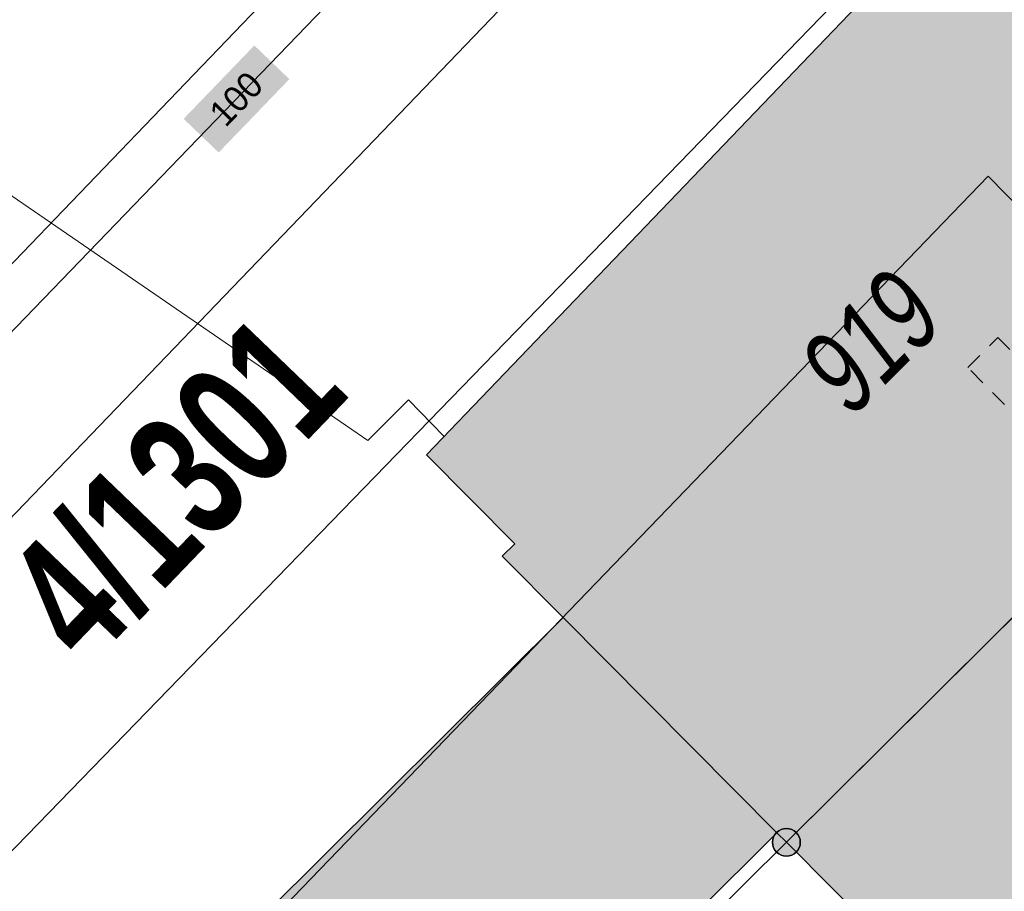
# Model space of a CAD drawing. Header units: metres. Extents: x 2695560 to 2696939, y 1260529 to 1262050.
# Tile 13 of 256: x 2695756 to 2695768, y 1260864 to 1260874. Entities that reach past the tile are written whole.
import ezdxf

# ---------------------------------------------------------------- set-up
doc = ezdxf.new("R2010")
doc.units = ezdxf.units.M
doc.linetypes.add('AUSGEZOGEN', pattern=[0])
doc.linetypes.add('VERDECKT2_S2', pattern=[0.36, 0.2, -0.16])
for name, color, linetype in [('XR$1$AV_Flächen (EO)', 7, 'AUSGEZOGEN'), ('XR$1$AV_Gebäudeflächen (BB)', 7, 'AUSGEZOGEN'), ('XR$1$AV_Gebäudeflächen ut.', 7, 'AUSGEZOGEN'), ('XR$1$AV_Grenzpunkte', 7, 'AUSGEZOGEN'), ('XR$1$AV_Grundstück-Nr.', 7, 'AUSGEZOGEN'), ('XR$1$AV_Linien (BB)', 7, 'AUSGEZOGEN'), ('XR$1$AV_Versicherung-Nr.', 7, 'AUSGEZOGEN'), ('XR$1$Liegenschaftsgrenzen', 7, 'AUSGEZOGEN'), ('XR$1$PFAV', 255, 'AUSGEZOGEN'), ('XR$1$RP_Abstandslinie', 7, 'AUSGEZOGEN')]:
    doc.layers.add(name, color=color, linetype=linetype)
for name, color, linetype, lineweight in [('XR$2$ELE-LinieFlaeche-ungenau', 1, 'VERDECKT2_S2', 18), ('XR$2$GAS-Linie-genau', 12, 'AUSGEZOGEN', 18), ('XR$2$KOM-Linie-U-genau', 91, 'AUSGEZOGEN', 18), ('XR$2$WAS-Linie-genau', 5, 'AUSGEZOGEN', 18), ('XR$2$WEI-Text', 59, 'AUSGEZOGEN', 18)]:
    doc.layers.add(name, color=color, linetype=linetype, lineweight=lineweight)
doc.styles.add('ARIAL', font='arial.ttf')
doc.styles.add('TXT', font='txt')

# ---------------------------------------------------------------- blocks, each defined once
blk = doc.blocks.new('COMPLEXOBJECT_1385')
at = {"layer": 'XR$1$Liegenschaftsgrenzen', "color": 7, "linetype": 'AUSGEZOGEN', "transparency": 33554687}
blk.add_line((5756.98, 10878.99), (5750.249, 10872.007), dxfattribs=at)
blk.add_arc((5753.381, 10882.46), 4.999, 316.0518, 44.2775, dxfattribs=at)
blk = doc.blocks.new('BAV15')
at = {"layer": 'XR$1$PFAV', "transparency": 33554687}
blk.add_hatch(color=7, dxfattribs=at).paths.add_polyline_path([(0.5, 0), (0.49, 0.101), (0.459, 0.197), (0.41, 0.286), (0.344, 0.362), (0.264, 0.424), (0.174, 0.469), (0.076, 0.494), (-0.025, 0.499), (-0.125, 0.484), (-0.22, 0.449), (-0.306, 0.395), (-0.379, 0.326), (-0.437, 0.243), (-0.477, 0.15), (-0.497, 0.051), (-0.497, -0.051), (-0.477, -0.15), (-0.437, -0.243), (-0.379, -0.326), (-0.306, -0.395), (-0.22, -0.449), (-0.125, -0.484), (-0.025, -0.499), (0.076, -0.494), (0.174, -0.469), (0.264, -0.424), (0.344, -0.362), (0.41, -0.286), (0.459, -0.197), (0.49, -0.101)])
at = {"color": 7, "transparency": 33554687}
for start, end in [(90, 270), (270, 90)]:
    blk.add_arc((0, 0), 0.5, start, end, dxfattribs=at)
at = {"layer": 'XR$1$PFAV', "transparency": 33554687}
blk.add_circle((0, 0), 0.5, dxfattribs=at)

msp = doc.modelspace()

# ---------------------------------------------------------------- hatches: boundary and pattern name
at = {"transparency": 33554687}
msp.add_hatch(color=7, dxfattribs=at).paths.add_polyline_path([(2695757.959, 1260872.672), (2695758.369, 1260872.277), (2695759.197, 1260873.136), (2695758.787, 1260873.531)])
at = {"layer": 'XR$1$AV_Gebäudeflächen (BB)', "true_color": 0xd2d2d2, "transparency": 33554687}
for points in [[(2695765.018, 1260864.202), (2695770.447, 1260869.595), (2695770.525, 1260869.672), (2695770.441, 1260869.756), (2695771.408, 1260870.716), (2695766.944, 1260875.141), (2695760.802, 1260868.738), (2695761.836, 1260867.697), (2695761.69, 1260867.552), (2695762.404, 1260866.833), (2695764.906, 1260864.314)], [(2695770.447, 1260869.595), (2695765.018, 1260864.202), (2695768.304, 1260860.894), (2695773.724, 1260866.278), (2695773.581, 1260866.422), (2695774.582, 1260867.417), (2695773.648, 1260868.357), (2695772.656, 1260867.371)]]:
    msp.add_hatch(color=254, dxfattribs=at).paths.add_polyline_path(points)
at = {"layer": 'XR$1$AV_Gebäudeflächen ut.', "true_color": 0xf5f5f5, "transparency": 33554687}
msp.add_hatch(color=7, dxfattribs=at).paths.add_polyline_path([(2695759.884, 1260859.325), (2695764.906, 1260864.314), (2695762.404, 1260866.833), (2695757.388, 1260861.85)])

# ---------------------------------------------------------------- linework, layer by layer
at = {"layer": 'XR$1$AV_Flächen (EO)', "color": 7, "linetype": 'AUSGEZOGEN', "transparency": 33554687}
for p, q in [((2695762.404, 1260866.833), (2695757.388, 1260861.85)), ((2695764.906, 1260864.314), (2695762.404, 1260866.833)), ((2695759.99, 1260859.43), (2695764.906, 1260864.314))]:
    msp.add_line(p, q, dxfattribs=at)
at = {"layer": 'XR$1$AV_Linien (BB)', "color": 7, "linetype": 'AUSGEZOGEN', "transparency": 33554687}
msp.add_line((2695765.018, 1260864.202), (2695770.447, 1260869.595), dxfattribs=at)
for points in [[(2695767.99, 1260876.63), (2695764.188, 1260876.582), (2695751.807, 1260863.706)], [(2695765.018, 1260864.202), (2695764.906, 1260864.314), (2695762.404, 1260866.833), (2695761.69, 1260867.552), (2695761.836, 1260867.697), (2695760.802, 1260868.738), (2695766.944, 1260875.141), (2695771.408, 1260870.716), (2695770.441, 1260869.756), (2695770.525, 1260869.672), (2695770.447, 1260869.595)], [(2695770.447, 1260869.595), (2695772.656, 1260867.371), (2695773.648, 1260868.357), (2695774.582, 1260867.417), (2695773.581, 1260866.422), (2695773.724, 1260866.278), (2695768.304, 1260860.894), (2695765.018, 1260864.202)]]:
    msp.add_lwpolyline(points, dxfattribs=at)
at = {"layer": 'XR$1$Liegenschaftsgrenzen', "color": 7, "linetype": 'AUSGEZOGEN', "transparency": 33554687}
for points in [[(2695751.807, 1260863.706), (2695764.188, 1260876.582), (2695767.99, 1260876.63)], [(2695772.651, 1260871.844), (2695771.946, 1260871.125), (2695770.447, 1260869.595), (2695765.018, 1260864.202), (2695760.13, 1260859.357)]]:
    msp.add_lwpolyline(points, dxfattribs=at)
at = {"layer": 'XR$1$RP_Abstandslinie', "color": 7, "linetype": 'AUSGEZOGEN', "transparency": 33554687}
msp.add_lwpolyline([(2695800.545, 1260838.238), (2695793.27, 1260845.64), (2695767.38, 1260872), (2695756.843, 1260861.074)], dxfattribs=at)
at = {"layer": 'XR$2$ELE-LinieFlaeche-ungenau', "linetype": 'VERDECKT2_S2', "transparency": 33554687}
msp.add_lwpolyline([(2695767.495, 1260870.113), (2695769.448, 1260868.146), (2695769.094, 1260867.794), (2695767.141, 1260869.761), (2695767.495, 1260870.113)], close=True, dxfattribs=at)
at = {"layer": 'XR$2$GAS-Linie-genau', "linetype": 'AUSGEZOGEN', "transparency": 33554687}
msp.add_line((2695751.36, 1260865.427), (2695764.755, 1260879.312), dxfattribs=at)
at = {"layer": 'XR$2$KOM-Linie-U-genau', "linetype": 'AUSGEZOGEN', "transparency": 33554687}
for points in [[(2695766.437, 1260874.911), (2695752.307, 1260860.351), (2695769.847, 1260843.321)], [(2695754.536, 1260872.735), (2695760.116, 1260868.907), (2695760.592, 1260869.383), (2695761.006, 1260868.955)]]:
    msp.add_lwpolyline(points, dxfattribs=at)
at = {"layer": 'XR$2$WAS-Linie-genau', "linetype": 'AUSGEZOGEN', "transparency": 33554687}
msp.add_line((2695751.287, 1260866.124), (2695764.002, 1260879.355), dxfattribs=at)

# ---------------------------------------------------------------- block references
at = {"layer": 'XR$1$AV_Grenzpunkte', "color": 7, "linetype": 'AUSGEZOGEN', "lineweight": -3, "transparency": 33554687, "xscale": 0.3249999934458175, "yscale": 0.3249999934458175}
msp.add_blockref('BAV15', (2695765.018, 1260864.202), dxfattribs=at)
at = {"layer": 'XR$1$Liegenschaftsgrenzen', "color": 7, "linetype": 'AUSGEZOGEN', "lineweight": -3, "transparency": 33554687}
msp.add_blockref('COMPLEXOBJECT_1385', (2690000.97, 1249999.81), dxfattribs=at)

# ---------------------------------------------------------------- texts
at = {"layer": 'XR$1$AV_Grundstück-Nr.', "color": 7, "transparency": 33554687, "insert": (2695757.86, 1260868.336), "char_height": 1.48491, "width": 4.97324, "attachment_point": 5, "rotation": 46.1223, "style": 'ARIAL'}
msp.add_mtext('\\A1;{\\fArial|i0|b1;\\H1.484908;\\W0.700000;\\C7;4/1301}\\P', dxfattribs=at)
at = {"layer": 'XR$1$AV_Versicherung-Nr.', "color": 7, "transparency": 33554687, "insert": (2695766.008, 1260870.065), "char_height": 0.96842, "width": 1.92219, "attachment_point": 5, "rotation": 44.8101, "style": 'ARIAL'}
msp.add_mtext('\\A1;{\\fArial|i1|b0;\\H0.968418;\\W0.700000;\\C7;919}\\P', dxfattribs=at)
at = {"layer": 'XR$2$WEI-Text', "transparency": 33554687, "insert": (2695758.575, 1260872.905), "char_height": 0.3, "width": 0.9119, "attachment_point": 5, "rotation": 46.1, "style": 'TXT'}
msp.add_mtext('\\W1.00;100', dxfattribs=at)

doc.saveas('drawing.dxf')
